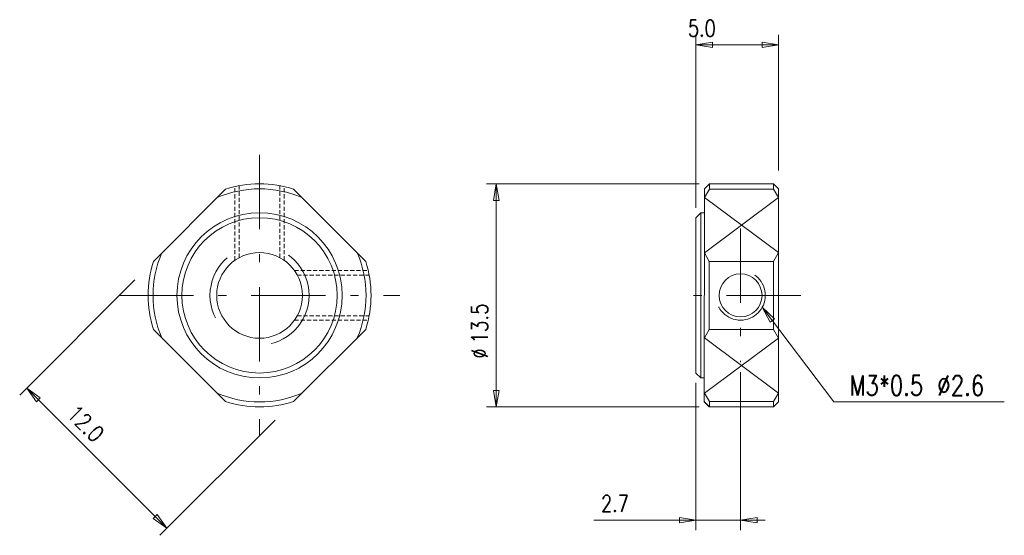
# Model space of a CAD drawing. Header units: inches. Extents: x -34.5 to 25.1, y -14.5 to 16.7.
import ezdxf

# ---------------------------------------------------------------- set-up
doc = ezdxf.new("R2010")
doc.units = ezdxf.units.IN
doc.header["$MEASUREMENT"] = 0
for name, pattern in [('CENTER', [8, 4.5, -1.5, 0.5, -1.5]), ('Dash', [8, 4, -4]), ('HIDDEN', [0.375, 0.25, -0.125])]:
    doc.linetypes.add(name, pattern=pattern)
doc.layers.get('0').update_dxf_attribs({"lineweight": 18})
doc.layers.add('LEVEL0', color=7, linetype='Continuous', lineweight=18)
doc.styles.get("Standard").update_dxf_attribs({"font": 'txt.shx'})

msp = doc.modelspace()

# ---------------------------------------------------------------- linework, layer by layer
at = {"color": 7, "linetype": 'CENTER'}
for p, q in [((-20, 8.5), (-20, -8.5)), ((9.12, 4.04), (9.12, -4.04)), ((-28.5, 0), (-11.5, 0)), ((12.775, 0), (5.357, 0))]:
    msp.add_line(p, q, dxfattribs=at)
at = {"color": 7, "linetype": 'HIDDEN'}
for p, q in [((-21.5, 2.116), (-21.5, 6.581)), ((-21.229, 2.284), (-21.229, 6.637)), ((-18.77, 2.284), (-18.77, 6.637)), ((-18.5, 2.116), (-18.5, 6.581)), ((-17.884, 1.5), (-13.419, 1.5)), ((-17.716, 1.229), (-13.363, 1.229)), ((-17.884, -1.5), (-13.419, -1.5)), ((-17.716, -1.23), (-13.363, -1.23))]:
    msp.add_line(p, q, dxfattribs=at)
at = {"color": 7, "linetype": 'Continuous'}
for p, q in [((7.24, 6.75), (6.94, 6.45)), ((6.94, 6.45), (7.24, 6.75)), ((11.12, 6.75), (7.24, 6.75)), ((11.42, 6.45), (11.12, 6.75)), ((-22.056, 6.429), (-26.429, 2.056)), ((-17.944, 6.429), (-13.571, 2.056)), ((11.42, -6.45), (11.42, 6.471)), ((6.72, 5), (6.42, 4.7)), ((6.92, 5), (6.72, 5)), ((6.72, 5), (6.72, -5)), ((6.42, -4.7), (6.42, 4.7)), ((7.22, 2.056), (7.22, 0)), ((7.22, -2.056), (7.22, 0)), ((-26.429, -2.056), (-22.056, -6.429)), ((-13.571, -2.056), (-17.944, -6.429)), ((6.42, -4.7), (6.72, -5)), ((6.92, -5), (6.72, -5)), ((6.92, -6.45), (7.22, -6.75)), ((6.94, -6.45), (7.24, -6.75)), ((7.24, -6.75), (6.94, -6.45)), ((11.42, -6.45), (11.12, -6.75)), ((11.12, -6.75), (7.22, -6.75))]:
    msp.add_line(p, q, dxfattribs=at)
at = {"linetype": 'Continuous'}
for p, q in [((7.24, 6.75), (11.12, 6.75)), ((7.24, 6.429), (7.24, 6.75)), ((11.12, 6.429), (11.12, 6.75)), ((11.12, 6.429), (11.12, 6.75)), ((6.94, 6.45), (6.92, -6.45)), ((7.24, 6.429), (6.939, 5.916)), ((7.24, 6.429), (11.12, 6.429)), ((11.12, 6.429), (11.42, 5.918)), ((6.934, 2.569), (11.42, 5.918)), ((6.939, 5.916), (11.42, 2.595)), ((7.22, 2.056), (6.934, 2.569)), ((11.12, 2.056), (11.42, 2.595)), ((7.22, 2.056), (11.12, 2.056)), ((11.12, 0), (11.12, 2.056)), ((11.12, 0), (11.12, -2.056)), ((7.22, -2.056), (6.934, -2.569)), ((7.22, -2.056), (11.12, -2.056)), ((11.12, -2.056), (11.42, -2.595)), ((6.934, -2.569), (11.42, -5.918)), ((6.939, -5.916), (11.42, -2.595)), ((7.24, -6.429), (6.939, -5.916)), ((11.12, -6.429), (11.42, -5.918)), ((7.24, -6.429), (7.24, -6.75)), ((7.24, -6.429), (11.12, -6.429)), ((11.12, -6.429), (11.12, -6.75)), ((14.764, -6.45), (25.089, -6.45)), ((7.22, -6.75), (11.12, -6.75))]:
    msp.add_line(p, q, dxfattribs=at)
at = {"color": 7, "linetype": 'Continuous'}
for radius in [5, 4.7, 2.594]:
    msp.add_circle((-20, 0), radius, dxfattribs=at)
at = {"color": 7, "linetype": 'Dash'}
for centre, radius in [((-20, 0), 3), ((9.12, 0), 1.5)]:
    msp.add_circle(centre, radius, dxfattribs=at)
at = {"linetype": 'Continuous'}
msp.add_circle((9.12, 0), 1.3, dxfattribs=at)
for radius, start, end in [(6.75, 72.26607, 107.73409), (6.45, 66.52894, 113.47128), (6.45, 156.52872, 203.47105), (6.45, 336.52908, 23.47107), (6.75, 162.26591, 197.73392), (6.75, 342.26618, 17.73394), (6.45, 246.52895, 293.47092), (6.75, 252.26608, 287.73382)]:
    msp.add_arc((-20, 0), radius, start, end, dxfattribs=at)
at = {"layer": 'LEVEL0', "color": 7, "linetype": 'Continuous'}
for p, q in [((6.42, 5.3), (6.42, 15.767)), ((11.42, 7.55), (11.42, 15.767)), ((7.42, 15.333), (6.42, 15.167)), ((6.42, 15.167), (11.42, 15.167)), ((6.42, 15.167), (7.42, 15)), ((11.42, 15.167), (6.42, 15.167)), ((7.42, 15), (7.42, 15.333)), ((11.42, 15.167), (10.42, 15.333)), ((10.42, 15.333), (10.42, 15)), ((10.42, 15), (11.42, 15.167)), ((6.62, 6.75), (-6.27, 6.75)), ((-5.67, 6.75), (-5.836, 5.75)), ((-5.67, -6.75), (-5.67, 6.75)), ((-5.67, 6.75), (-5.67, -6.75)), ((-5.503, 5.75), (-5.67, 6.75)), ((-5.836, 5.75), (-5.503, 5.75)), ((-27.545, 0.941), (-34.521, -6.036)), ((10.436, -0.719), (14.764, -6.45)), ((11.172, -1.417), (10.436, -0.719)), ((10.436, -0.719), (10.906, -1.618)), ((10.906, -1.618), (11.172, -1.417)), ((9.12, -4.64), (9.12, -14.201)), ((9.12, -4.64), (9.12, -14.201)), ((6.42, -5.3), (6.42, -14.201)), ((6.42, -5.3), (6.42, -14.201)), ((-34.097, -5.612), (-25.612, -14.097)), ((-33.272, -6.201), (-34.097, -5.612)), ((-34.097, -5.612), (-33.508, -6.437)), ((-25.612, -14.097), (-34.097, -5.612)), ((-5.836, -5.75), (-5.67, -6.75)), ((-5.503, -5.75), (-5.836, -5.75)), ((-5.67, -6.75), (-5.503, -5.75)), ((-33.508, -6.437), (-33.272, -6.201)), ((6.62, -6.75), (-6.27, -6.75)), ((-19.059, -7.545), (-26.036, -14.521)), ((-26.201, -13.272), (-26.437, -13.508)), ((-26.437, -13.508), (-25.612, -14.097)), ((-25.612, -14.097), (-26.201, -13.272)), ((6.42, -13.601), (0.237, -13.601)), ((0.237, -13.601), (10.62, -13.601)), ((10.62, -13.601), (0.237, -13.601)), ((6.42, -13.601), (5.42, -13.435)), ((5.42, -13.435), (5.42, -13.768)), ((5.42, -13.768), (6.42, -13.601)), ((10.12, -13.435), (9.12, -13.601)), ((9.12, -13.601), (10.62, -13.601)), ((9.12, -13.601), (10.12, -13.768)), ((10.12, -13.768), (10.12, -13.435))]:
    msp.add_line(p, q, dxfattribs=at)

# ---------------------------------------------------------------- texts
at = {"layer": 'LEVEL0', "color": 7, "linetype": 'Continuous', "width": 0.783231}
for s, p in [('5.0', (5.939, 15.667)), ('2.7', (0.678, -13.101))]:
    msp.add_text(s, height=1, dxfattribs=at).set_placement(p)
at = {"layer": 'LEVEL0', "color": 7, "linetype": 'Continuous'}
for s, rotation, width, p in [('13.5', 90, 0.808231, (-6.17, -2.916)), ('%%C', 90, 0.666615, (-6.17, -3.799)), ('12.0', 315, 0.808231, (-31.744, -7.258))]:
    msp.add_text(s, height=1, rotation=rotation, dxfattribs=dict(at, width=width)).set_placement(p)
at = {"layer": 'LEVEL0', "color": 7, "linetype": 'Continuous', "insert": (15.71, -6.051), "char_height": 1.2, "width": 13.04635, "attachment_point": 7}
msp.add_mtext('{\\W0.790688;M3*0.5 %%C2.6}', dxfattribs=at)

doc.saveas('drawing.dxf')
